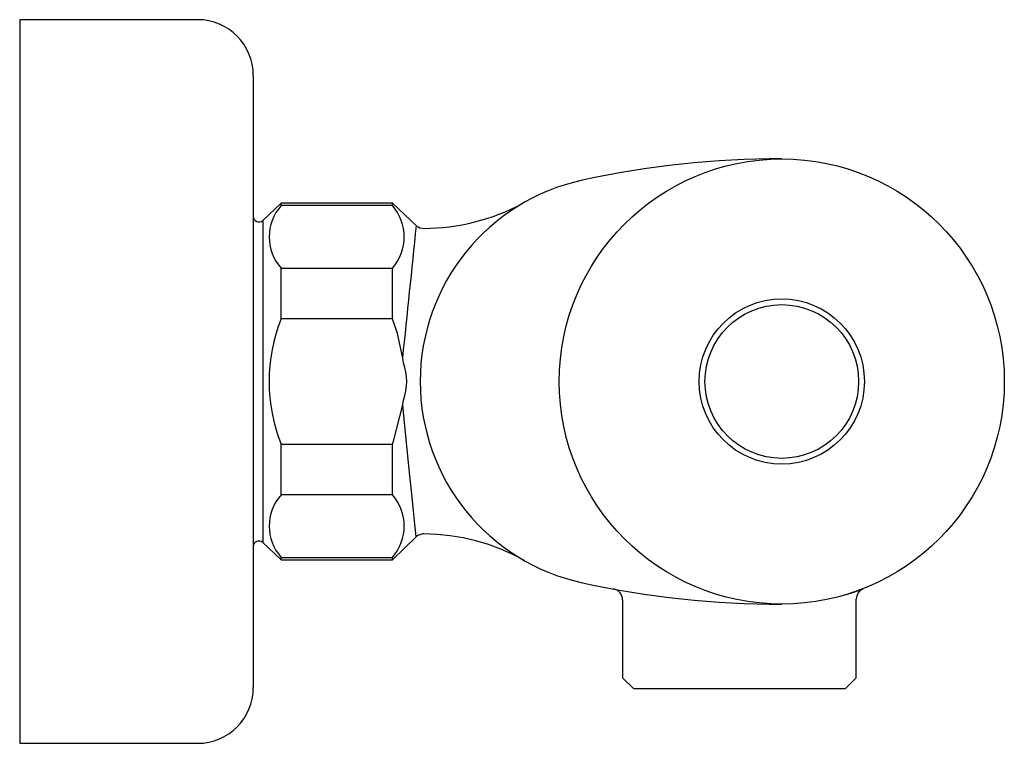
# Model space of a CAD drawing. Header units: millimetres. Extents: x 176.1482 to 176.2367, y 199.0082 to 199.0732.
import ezdxf

# ---------------------------------------------------------------- set-up
doc = ezdxf.new("R2010")
doc.units = ezdxf.units.MM
doc.layers.add('sanindusa', color=3, linetype='Continuous')

msp = doc.modelspace()

# ---------------------------------------------------------------- linework, layer by layer
at = {"layer": 'sanindusa'}
for p, q in [((176.1641707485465, 199.0731621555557), (176.1481707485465, 199.0731621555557)), ((176.1481707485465, 199.0731621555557), (176.1481707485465, 199.0081621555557)), ((176.1691707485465, 199.0681621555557), (176.1691707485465, 199.0406621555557)), ((176.1716707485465, 199.0566836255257), (176.1700129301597, 199.0551276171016)), ((176.1816707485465, 199.0566836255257), (176.1716707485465, 199.0566836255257)), ((176.1716707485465, 199.0564671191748), (176.1716707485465, 199.0566836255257)), ((176.1816707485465, 199.0564671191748), (176.1716707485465, 199.0564671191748)), ((176.1838293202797, 199.0546576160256), (176.1816707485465, 199.0566836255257)), ((176.1816707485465, 199.0564671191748), (176.1816707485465, 199.0566836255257)), ((176.1700129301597, 199.0551276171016), (176.1700129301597, 199.0261966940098)), ((176.1716707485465, 199.0508379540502), (176.1816707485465, 199.0508379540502)), ((176.1716707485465, 199.0462913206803), (176.1716707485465, 199.0508379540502)), ((176.1816707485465, 199.0462913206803), (176.1816707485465, 199.0508379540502)), ((176.1816707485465, 199.0462913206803), (176.1716707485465, 199.0462913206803)), ((176.1826754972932, 199.0423262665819), (176.1826050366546, 199.0427496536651)), ((176.1691707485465, 199.0406621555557), (176.1691707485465, 199.0131621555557)), ((176.1826050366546, 199.0385746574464), (176.1826754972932, 199.0389980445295)), ((176.1716707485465, 199.0350329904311), (176.1816707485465, 199.0350329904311)), ((176.1716707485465, 199.0304863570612), (176.1716707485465, 199.0350329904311)), ((176.1816707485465, 199.0304863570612), (176.1816707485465, 199.0350329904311)), ((176.1816707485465, 199.0304863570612), (176.1716707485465, 199.0304863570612)), ((176.184500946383, 199.0269688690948), (176.184500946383, 199.0269688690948)), ((176.1700129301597, 199.0261966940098), (176.1716707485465, 199.0246406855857)), ((176.183799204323, 199.0266987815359), (176.1816707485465, 199.0246406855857)), ((176.1716707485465, 199.0246406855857), (176.1716707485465, 199.0248571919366)), ((176.1716707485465, 199.0248571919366), (176.1816707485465, 199.0248571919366)), ((176.1716707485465, 199.0246406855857), (176.1816707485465, 199.0246406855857)), ((176.1816707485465, 199.0246406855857), (176.1816707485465, 199.0248571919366)), ((176.2023655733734, 199.0210418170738), (176.2023655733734, 199.0140529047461)), ((176.2233655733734, 199.0140529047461), (176.2233655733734, 199.0211218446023)), ((176.2023655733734, 199.0140529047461), (176.2033655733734, 199.0130529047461)), ((176.2223655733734, 199.0130529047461), (176.2233655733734, 199.0140529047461)), ((176.2128655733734, 199.0130529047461), (176.2033655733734, 199.0130529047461)), ((176.2223655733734, 199.0130529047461), (176.2128655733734, 199.0130529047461)), ((176.1481707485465, 199.0081621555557), (176.1641707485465, 199.0081621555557))]:
    msp.add_line(p, q, dxfattribs=at)
at = {"layer": 'sanindusa', "flags": 128}
for points in [[(176.1826050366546, 199.0427496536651), (176.1821159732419, 199.0449600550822), (176.1816707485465, 199.0462913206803)], [(176.1816707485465, 199.0350329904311), (176.1817730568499, 199.0353124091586), (176.1826050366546, 199.0385746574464)], [(176.183799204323, 199.0266987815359), (176.1837707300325, 199.0270494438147), (176.1836983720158, 199.0278392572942), (176.1835735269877, 199.029050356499), (176.1834086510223, 199.0305754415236), (176.1832078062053, 199.0324674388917), (176.1829932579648, 199.0345783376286), (176.1827598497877, 199.0369634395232), (176.1826050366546, 199.0385746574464)], [(176.184500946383, 199.0269688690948), (176.1844046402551, 199.0269658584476), (176.1843090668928, 199.0269536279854), (176.1842151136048, 199.0269322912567), (176.184123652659, 199.0269020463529), (176.1840355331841, 199.0268631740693), (176.1839515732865, 199.0268160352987), (176.1838725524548, 199.02676106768), (176.183799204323, 199.0266987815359)], [(176.1935440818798, 199.0245701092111), (176.1924989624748, 199.0251192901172), (176.1914206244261, 199.0256003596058), (176.1903133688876, 199.0260113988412), (176.1891816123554, 199.0263507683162), (176.1880298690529, 199.0266171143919), (176.1868627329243, 199.0268093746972), (176.1856848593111, 199.0269267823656), (176.184500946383, 199.0269688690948)], [(176.2224743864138, 199.0215255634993), (176.2230464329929, 199.0217037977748), (176.2236626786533, 199.0219229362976), (176.223998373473, 199.0220519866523), (176.2239983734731, 199.0220519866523), (176.2239983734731, 199.0220519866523)]]:
    msp.add_lwpolyline(points, dxfattribs=at)
at = {"layer": 'sanindusa'}
for radius in [0.02, 0.007423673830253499, 0.006904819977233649]:
    msp.add_circle((176.2166707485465, 199.0406621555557), radius, dxfattribs=at)
for centre, radius, start, end in [((176.1641707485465, 199.0681621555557), 0.005, 0, 90), ((176.2166707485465, 198.9760788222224), 0.08458333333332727, 90, 102.2310071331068), ((176.2026707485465, 199.0406621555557), 0.01850000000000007, 102.2310071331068, 257.7689928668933), ((176.1748366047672, 199.0536525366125), 0.00423609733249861, 138.3615259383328, 221.6384740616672), ((176.1785048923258, 199.0536525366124), 0.004236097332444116, 318.3615259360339, 41.63847406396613), ((176.1844036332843, 199.0734121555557), 0.01900000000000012, 270.2950780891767, 298.1203177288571), ((176.1696707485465, 199.0554921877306), 0.0005000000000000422, 180, 313.1855490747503), ((169.4174142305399, 199.7443106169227), 6.801470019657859, 354.0794997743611, 354.1803415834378), ((176.1844684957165, 199.0553658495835), 0.000954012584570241, 227.9339864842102, 271.98162182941), ((176.1856886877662, 199.0406621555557), 0.01510596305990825, 158.121151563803, 201.878848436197), ((176.1780440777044, 199.0406621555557), 0.004921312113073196, 340.2361772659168, 19.76382273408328), ((176.1748366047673, 199.0276717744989), 0.00423609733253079, 138.3615259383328, 221.6384740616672), ((176.1785048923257, 199.0276717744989), 0.004236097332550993, 318.3615259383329, 41.63847406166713), ((176.1696707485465, 199.0258321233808), 0.0005000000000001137, 46.81445092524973, 180), ((176.2166707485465, 199.105245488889), 0.08458333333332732, 257.7689928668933, 270), ((176.2013655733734, 199.0210418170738), 0.000999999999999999, 0, 79.69821455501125), ((176.2243655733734, 199.0211218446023), 0.001000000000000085, 111.5430311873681, 180), ((176.1641707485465, 199.0131621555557), 0.005, 270, 0)]:
    msp.add_arc(centre, radius, start, end, dxfattribs=at)

doc.saveas('drawing.dxf')
